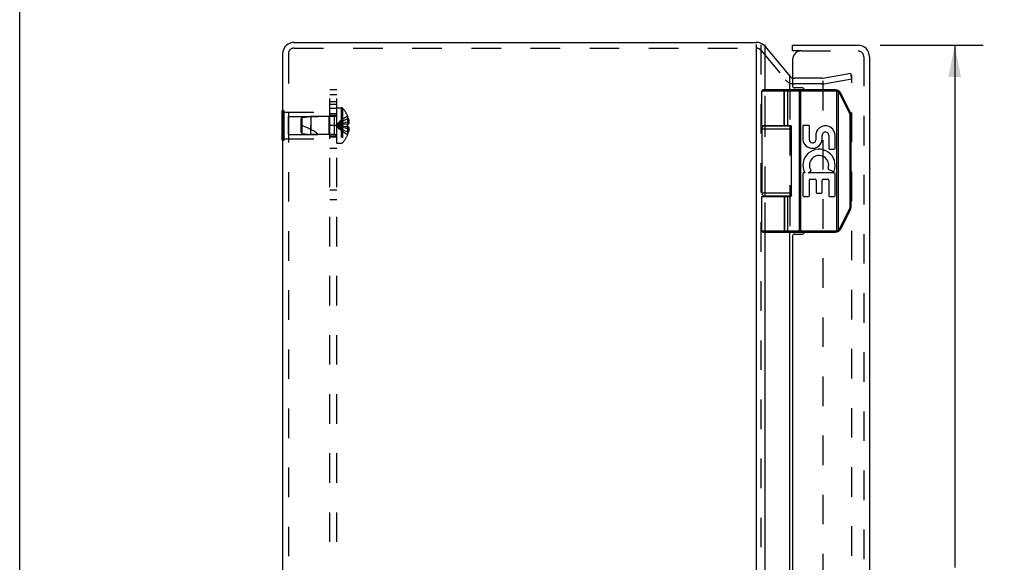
# Model space of a CAD drawing. Header units: inches. Extents: x 0 to 56.7, y 0 to 36.7.
# Tile 3 of 8: x 0 to 10.4, y 19.3 to 25. Entities that reach past the tile are written whole.
import ezdxf

# ---------------------------------------------------------------- set-up
doc = ezdxf.new("R2010")
doc.units = ezdxf.units.IN
doc.header["$LTSCALE"] = 3.116667
doc.header["$MEASUREMENT"] = 0
doc.linetypes.add('HIDDEN', pattern=[0.2, 0.1, -0.1])
doc.layers.get('0').update_dxf_attribs({"linetype": 'CONTINUOUS'})
for name, color, linetype in [('DEFAULT_2', 8, 'HIDDEN'), ('DIMENSIONS', 7, 'CONTINUOUS'), ('DOOR_ASSEMBLY', 7, 'CONTINUOUS'), ('SUBPANEL', 7, 'CONTINUOUS')]:
    doc.layers.add(name, color=color, linetype=linetype)
doc.styles.get("Standard").update_dxf_attribs({"font": 'arial.ttf'})
doc.dimstyles.new('DIMSTYLE_1', dxfattribs={"dimtxt": 0.25, "dimasz": 0.333333, "dimexe": 0.09, "dimexo": 0.07, "dimgap": 0.0375, "dimtad": 0, "dimtih": 1, "dimtoh": 1, "dimzin": 4, "dimdsep": 46, "dimtxsty": 'Standard', "dimblk": '_FILLED', "dimblk1": '_FILLED', "dimblk2": '_FILLED', "dimcen": 0.09, "dimadec": 3, "dimazin": 1, "dimtfac": 1, "dimtdec": 3, "dimtofl": 0, "dimtmove": 0, "dimatfit": 3, "dimldrblk": '_FILLED', "dimfxl": 0, "dimtolj": 1, "dimtzin": 4, "dimarcsym": 0})

# ---------------------------------------------------------------- blocks, each defined once
blk = doc.blocks.new('_FILLED')
at = {"color": 0, "linetype": 'ByBlock'}
blk.add_solid([(0, 0), (-1, 0.2), (-1, -0.2)], dxfattribs=at)
blk = doc.blocks.new('*D13')
at = {"layer": 'DIMENSIONS', "color": 2, "linetype": 'Continuous'}
for p, q in [((9.07, 24.766), (10.156, 24.766)), ((9.856, 24.766), (9.856, 19.261)), ((9.856, 12.826), (9.856, 18.386)), ((9.07, 12.826), (10.156, 12.826))]:
    blk.add_line(p, q, dxfattribs=at)
at = {"layer": 'DIMENSIONS', "color": 2, "linetype": 'Continuous', "xscale": 0.3333333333, "yscale": 0.3333333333, "zscale": 0.3333333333}
for p, rotation in [((9.856, 24.766), 90), ((9.856, 12.826), 270)]:
    blk.add_blockref('_FILLED', p, dxfattribs=dict(at, rotation=rotation))
at = {"layer": 'DIMENSIONS', "color": 2, "linetype": 'Continuous', "insert": (9.856, 19.136), "char_height": 0.25, "width": 1.04647, "attachment_point": 2, "line_spacing_factor": 0.9}
blk.add_mtext('11.94\\PDOOR', dxfattribs=at)

msp = doc.modelspace()

# ---------------------------------------------------------------- linework, layer by layer
at = {"color": 7, "linetype": 'Continuous'}
for p, q in [((0, 0), (0, 36.667)), ((7.857, 24.753), (8.119, 24.44)), ((2.768, 23.765), (2.768, 24.077)), ((2.768, 24.077), (2.772, 24.077)), ((2.768, 23.921), (2.772, 23.921)), ((2.768, 23.765), (2.772, 23.765))]:
    msp.add_line(p, q, dxfattribs=at)
at = {"color": 3, "linetype": 'Continuous'}
for p, q in [((2.892, 24.796), (7.765, 24.796)), ((7.765, 24.775), (7.765, 12.858)), ((7.857, 24.296), (7.857, 24.771)), ((2.772, 24.676), (2.772, 12.916)), ((8.12, 24.296), (8.12, 24.455)), ((7.857, 23.916), (7.857, 23.921)), ((8.12, 23.916), (8.12, 23.92)), ((7.857, 23.171), (7.857, 23.176)), ((8.12, 23.171), (8.12, 23.176)), ((7.857, 14.796), (7.857, 22.796)), ((8.12, 14.796), (8.12, 22.796))]:
    msp.add_line(p, q, dxfattribs=at)
at = {"color": 7, "linetype": 'Continuous'}
for centre, radius, start, end in [((2.892, 24.676), 0.12, 130.4027, 180), ((7.765, 24.676), 0.12, 40, 68.6316), ((8.166, 24.478), 0.06, 220, 242.7669)]:
    msp.add_arc(centre, radius, start, end, dxfattribs=at)
at = {"color": 3, "linetype": 'Continuous'}
for centre, start, end in [((2.892, 24.676), 90, 130.4027), ((7.765, 24.676), 68.6316, 90)]:
    msp.add_arc(centre, 0.12, start, end, dxfattribs=at)
at = {"layer": 'DEFAULT_2', "color": 8, "linetype": 'HIDDEN'}
for p, q in [((2.892, 24.736), (7.765, 24.736)), ((7.811, 24.771), (7.811, 12.921)), ((7.811, 24.714), (8.073, 24.402)), ((2.832, 24.676), (2.832, 12.916)), ((8.455, 24.418), (8.166, 24.418)), ((8.465, 24.419), (8.762, 24.471)), ((8.476, 24.36), (8.772, 24.412)), ((8.772, 24.412), (8.762, 24.471)), ((8.772, 13.149), (8.772, 24.442)), ((7.857, 23.921), (7.857, 24.296)), ((8.12, 24.296), (8.12, 23.92)), ((8.455, 24.358), (8.166, 24.358)), ((8.465, 24.39), (8.465, 13.245)), ((3.343, 23.734), (3.343, 24.107)), ((3.343, 24.107), (3.39, 24.107)), ((3.39, 24.107), (3.39, 23.734)), ((3.404, 24.101), (3.404, 23.74)), ((2.772, 24.077), (2.789, 24.077)), ((2.789, 23.765), (2.789, 24.077)), ((2.789, 24.061), (3.268, 24.061)), ((2.831, 24.016), (2.831, 23.826)), ((2.831, 24.016), (3.258, 24.016)), ((2.968, 23.995), (2.978, 24.006)), ((2.968, 23.847), (2.968, 23.995)), ((2.978, 24.006), (3.068, 24.015)), ((2.978, 23.836), (2.978, 24.006)), ((3.068, 24.015), (3.068, 23.921)), ((3.315, 24.015), (3.068, 24.015)), ((3.258, 24.016), (3.268, 24.026)), ((3.258, 24.016), (3.258, 23.826)), ((3.268, 23.781), (3.268, 24.061)), ((3.315, 24.015), (3.315, 23.827)), ((3.456, 24.02), (3.456, 24.02)), ((3.456, 24.02), (3.456, 24.019)), ((3.456, 24.019), (3.456, 23.936)), ((3.456, 23.989), (3.466, 23.989)), ((2.772, 23.921), (2.789, 23.921)), ((3.068, 23.827), (3.068, 23.921)), ((3.068, 23.921), (3.068, 23.879)), ((3.392, 23.929), (3.371, 23.927)), ((3.413, 23.932), (3.392, 23.929)), ((3.434, 23.934), (3.412, 23.932)), ((3.456, 23.936), (3.434, 23.934)), ((3.456, 23.905), (3.434, 23.907)), ((3.456, 23.956), (3.471, 23.956)), ((3.456, 23.936), (3.456, 23.934)), ((3.456, 23.936), (3.456, 23.936)), ((3.456, 23.936), (3.466, 23.936)), ((3.456, 23.923), (3.456, 23.921)), ((3.456, 23.908), (3.456, 23.905)), ((3.456, 23.905), (3.456, 23.822)), ((3.456, 23.905), (3.456, 23.905)), ((3.466, 23.905), (3.456, 23.905)), ((3.456, 23.886), (3.471, 23.886)), ((7.857, 23.176), (7.857, 23.916)), ((8.12, 23.916), (8.12, 23.176)), ((2.789, 23.781), (3.268, 23.781)), ((2.831, 23.826), (3.258, 23.826)), ((2.968, 23.847), (2.978, 23.836)), ((2.978, 23.836), (3.068, 23.827)), ((3.315, 23.827), (3.068, 23.827)), ((3.258, 23.826), (3.268, 23.816)), ((3.456, 23.852), (3.466, 23.852)), ((3.456, 23.822), (3.456, 23.821)), ((3.456, 23.821), (3.456, 23.821)), ((2.772, 23.765), (2.789, 23.765)), ((3.343, 23.734), (3.39, 23.734)), ((7.857, 22.796), (7.857, 23.171)), ((8.12, 23.171), (8.12, 22.796))]:
    msp.add_line(p, q, dxfattribs=at)
for points in [[(8.765, 24.45), (8.764, 24.45), (8.764, 24.45), (8.763, 24.45)], [(8.766, 24.45), (8.766, 24.45), (8.765, 24.45), (8.765, 24.45)], [(8.772, 24.442), (8.772, 24.442), (8.772, 24.443), (8.772, 24.444), (8.772, 24.444), (8.772, 24.445), (8.772, 24.445), (8.771, 24.446), (8.771, 24.447), (8.77, 24.447), (8.77, 24.447), (8.77, 24.448), (8.769, 24.448), (8.769, 24.449), (8.768, 24.449), (8.767, 24.449), (8.767, 24.449), (8.766, 24.45)], [(3.456, 24.02), (3.434, 24.006), (3.412, 23.991), (3.392, 23.975), (3.371, 23.958), (3.352, 23.94), (3.332, 23.921)], [(3.456, 23.989), (3.434, 23.98), (3.413, 23.969), (3.392, 23.958), (3.371, 23.947), (3.352, 23.934), (3.332, 23.921)], [(3.466, 23.989), (3.467, 23.985), (3.468, 23.981), (3.469, 23.977), (3.47, 23.972), (3.47, 23.968), (3.471, 23.964), (3.471, 23.96), (3.471, 23.956)], [(3.456, 23.956), (3.434, 23.951), (3.413, 23.946), (3.392, 23.94), (3.371, 23.934), (3.352, 23.927), (3.332, 23.921)], [(3.371, 23.927), (3.352, 23.924), (3.332, 23.921)], [(3.371, 23.927), (3.352, 23.924), (3.332, 23.921)], [(3.456, 23.821), (3.434, 23.835), (3.412, 23.85), (3.392, 23.866), (3.371, 23.883), (3.352, 23.901), (3.332, 23.921)], [(3.456, 23.852), (3.434, 23.862), (3.413, 23.872), (3.392, 23.883), (3.371, 23.895), (3.352, 23.907), (3.332, 23.921)], [(3.456, 23.886), (3.434, 23.891), (3.413, 23.896), (3.392, 23.901), (3.371, 23.907), (3.352, 23.914), (3.332, 23.921)], [(3.434, 23.907), (3.412, 23.91), (3.392, 23.912), (3.371, 23.915), (3.352, 23.918), (3.332, 23.921)], [(3.413, 23.91), (3.392, 23.912), (3.371, 23.915), (3.352, 23.918), (3.332, 23.921)], [(3.456, 23.921), (3.456, 23.923), (3.456, 23.926), (3.456, 23.928), (3.456, 23.931), (3.456, 23.934), (3.456, 23.936)], [(3.456, 23.931), (3.456, 23.928), (3.456, 23.926)], [(3.456, 23.905), (3.456, 23.908), (3.456, 23.91), (3.456, 23.913), (3.456, 23.915), (3.456, 23.918), (3.456, 23.921)], [(3.456, 23.915), (3.456, 23.913), (3.456, 23.91)], [(3.471, 23.956), (3.471, 23.953), (3.471, 23.951), (3.47, 23.949), (3.47, 23.946), (3.469, 23.944), (3.468, 23.941), (3.467, 23.939), (3.466, 23.936)], [(3.466, 23.905), (3.467, 23.903), (3.468, 23.9), (3.469, 23.898), (3.47, 23.895), (3.47, 23.893), (3.471, 23.89), (3.471, 23.888), (3.471, 23.886)], [(3.471, 23.886), (3.471, 23.882), (3.471, 23.877), (3.47, 23.873), (3.47, 23.869), (3.469, 23.865), (3.468, 23.861), (3.467, 23.856), (3.466, 23.852)]]:
    msp.add_lwpolyline(points, dxfattribs=at)
for centre, radius, start, end in [((2.892, 24.676), 0.06, 90, 180), ((7.765, 24.676), 0.06, 40, 90), ((8.166, 24.478), 0.12, 220, 270), ((8.166, 24.478), 0.06, 242.7669, 270), ((8.455, 24.478), 0.06, 270, 280), ((8.455, 24.478), 0.12, 270, 280), ((3.39, 24.087), 0.02, 43.5138, 90), ((3.214, 23.921), 0.262, 22.3613, 43.5138), ((3.315, 24.043), 0.0282, 270, 360), ((3.214, 23.921), 0.261, 15.1941, 22.0894), ((2.798, 23.375), 0.571, 52.1862, 72.6646), ((3.315, 23.798), 0.0282, 0, 90), ((3.214, 23.921), 0.262, 316.4862, 337.6387), ((3.214, 23.921), 0.261, 337.9106, 344.8059), ((3.39, 23.754), 0.02, 270, 316.4862)]:
    msp.add_arc(centre, radius, start, end, dxfattribs=at)
at = {"layer": 'DOOR_ASSEMBLY', "color": 7, "linetype": 'Continuous'}
for p, q in [((8.147, 24.706), (8.147, 24.766)), ((8.237, 24.706), (8.147, 24.706)), ((8.601, 24.296), (7.837, 24.296)), ((8.054, 24.296), (8.054, 24.296)), ((8.054, 24.296), (8.054, 24.296)), ((8.054, 24.296), (8.054, 24.296)), ((8.054, 24.296), (8.054, 24.296)), ((8.217, 24.291), (8.217, 24.291)), ((8.217, 24.291), (8.217, 24.291)), ((8.217, 24.29), (8.217, 24.291)), ((8.217, 24.29), (8.217, 24.29)), ((8.217, 24.289), (8.217, 24.29)), ((8.217, 24.289), (8.217, 24.289)), ((8.217, 24.288), (8.217, 24.289)), ((8.217, 24.289), (8.217, 24.289)), ((8.217, 24.288), (8.217, 24.288)), ((8.217, 24.288), (8.217, 24.288)), ((8.217, 24.287), (8.217, 24.288)), ((8.236, 22.796), (8.236, 24.296)), ((8.601, 24.283), (8.601, 24.296)), ((8.613, 24.281), (8.616, 24.294)), ((7.824, 23.921), (7.824, 24.283)), ((8.601, 24.283), (7.824, 24.283)), ((8.06, 23.921), (8.06, 24.283)), ((8.061, 23.921), (8.061, 24.283)), ((8.096, 23.921), (8.096, 24.283)), ((8.217, 24.287), (8.217, 24.287)), ((8.217, 24.286), (8.217, 24.287)), ((8.217, 24.286), (8.217, 24.286)), ((8.217, 24.285), (8.217, 24.286)), ((8.217, 24.285), (8.217, 24.285)), ((8.217, 24.285), (8.217, 24.285)), ((8.217, 24.284), (8.217, 24.285)), ((8.217, 24.284), (8.217, 24.284)), ((8.217, 24.283), (8.217, 24.284)), ((8.217, 24.283), (8.217, 22.808)), ((8.217, 24.283), (8.217, 24.283)), ((8.613, 22.81), (8.613, 24.281)), ((8.63, 24.274), (8.631, 24.275)), ((8.63, 22.817), (8.63, 24.274)), ((8.631, 24.276), (8.632, 24.276)), ((8.631, 24.275), (8.631, 24.276)), ((8.631, 24.275), (8.631, 24.275)), ((8.632, 24.278), (8.633, 24.278)), ((8.632, 24.278), (8.632, 24.278)), ((8.632, 24.277), (8.632, 24.278)), ((8.632, 24.276), (8.632, 24.277)), ((8.633, 24.28), (8.634, 24.28)), ((8.633, 24.279), (8.633, 24.28)), ((8.633, 24.279), (8.633, 24.279)), ((8.633, 24.278), (8.633, 24.279)), ((8.634, 24.281), (8.635, 24.282)), ((8.634, 24.281), (8.634, 24.281)), ((8.634, 24.281), (8.634, 24.281)), ((8.634, 24.281), (8.634, 24.281)), ((8.634, 24.28), (8.634, 24.281)), ((8.634, 24.28), (8.634, 24.28)), ((8.635, 24.282), (8.635, 24.282)), ((8.647, 24.255), (8.648, 24.256)), ((8.748, 24.053), (8.647, 24.255)), ((8.648, 24.256), (8.649, 24.256)), ((8.649, 24.256), (8.65, 24.257)), ((8.65, 24.257), (8.651, 24.257)), ((8.651, 24.257), (8.652, 24.258)), ((8.652, 24.258), (8.653, 24.258)), ((8.652, 24.258), (8.652, 24.258)), ((8.653, 24.259), (8.654, 24.259)), ((8.653, 24.258), (8.653, 24.259)), ((8.654, 24.259), (8.655, 24.259)), ((8.654, 24.259), (8.654, 24.259)), ((8.654, 24.259), (8.654, 24.259)), ((8.654, 24.259), (8.654, 24.259)), ((8.655, 24.26), (8.656, 24.26)), ((8.655, 24.26), (8.655, 24.26)), ((8.655, 24.26), (8.655, 24.26)), ((8.655, 24.259), (8.655, 24.26)), ((8.758, 24.059), (8.657, 24.261)), ((8.749, 24.054), (8.75, 24.054)), ((8.75, 24.054), (8.751, 24.054)), ((8.751, 24.054), (8.752, 24.055)), ((8.752, 24.055), (8.753, 24.056)), ((8.752, 24.055), (8.752, 24.055)), ((8.753, 24.056), (8.754, 24.056)), ((8.753, 24.056), (8.753, 24.056)), ((8.753, 23.06), (8.753, 24.031)), ((8.753, 24.031), (8.765, 24.031)), ((8.754, 24.056), (8.755, 24.057)), ((8.754, 24.056), (8.754, 24.056)), ((8.755, 24.057), (8.755, 24.057)), ((8.755, 24.057), (8.756, 24.057)), ((8.756, 24.058), (8.757, 24.058)), ((8.756, 24.057), (8.756, 24.058)), ((8.756, 24.057), (8.756, 24.057)), ((8.756, 24.057), (8.756, 24.057)), ((8.757, 24.058), (8.757, 24.058)), ((8.765, 23.06), (8.765, 24.031)), ((7.824, 23.886), (7.824, 23.206)), ((7.824, 23.886), (8.135, 23.886)), ((7.854, 23.916), (8.132, 23.916)), ((7.903, 23.921), (7.903, 23.916)), ((8.059, 23.921), (8.059, 23.916)), ((8.135, 23.181), (8.135, 23.911)), ((8.255, 23.913), (8.255, 23.772)), ((8.316, 23.922), (8.264, 23.922)), ((8.324, 23.772), (8.324, 23.913)), ((8.394, 23.84), (8.394, 23.765)), ((8.459, 23.773), (8.46, 23.816)), ((8.528, 23.818), (8.528, 23.679)), ((8.596, 23.679), (8.596, 23.818)), ((8.537, 23.67), (8.587, 23.67)), ((8.255, 23.412), (8.255, 23.181)), ((8.276, 23.421), (8.264, 23.421)), ((8.313, 23.421), (8.338, 23.439)), ((8.587, 23.421), (8.313, 23.421)), ((8.332, 23.353), (8.387, 23.353)), ((8.468, 23.353), (8.52, 23.353)), ((8.529, 23.455), (8.575, 23.436)), ((8.596, 23.181), (8.596, 23.412)), ((8.324, 23.181), (8.324, 23.345)), ((8.396, 23.345), (8.396, 23.215)), ((8.459, 23.215), (8.459, 23.345)), ((8.528, 23.345), (8.528, 23.181)), ((8.135, 23.206), (7.824, 23.206)), ((7.824, 22.809), (7.824, 23.171)), ((7.824, 23.171), (8.115, 23.171)), ((8.132, 23.176), (7.854, 23.176)), ((7.903, 23.176), (7.903, 23.171)), ((8.059, 23.176), (8.059, 23.171)), ((8.096, 22.809), (8.096, 23.171)), ((8.264, 23.172), (8.316, 23.172)), ((8.404, 23.207), (8.451, 23.207)), ((8.537, 23.172), (8.587, 23.172)), ((8.753, 23.06), (8.765, 23.06)), ((8.647, 22.836), (8.748, 23.038)), ((8.657, 22.83), (8.758, 23.032)), ((8.748, 23.038), (8.749, 23.038)), ((8.749, 23.038), (8.75, 23.037)), ((8.75, 23.037), (8.751, 23.037)), ((8.751, 23.037), (8.751, 23.037)), ((8.751, 23.037), (8.752, 23.036)), ((8.752, 23.036), (8.753, 23.036)), ((8.753, 23.036), (8.753, 23.036)), ((8.753, 23.036), (8.754, 23.035)), ((8.754, 23.035), (8.754, 23.035)), ((8.754, 23.035), (8.755, 23.035)), ((8.755, 23.035), (8.755, 23.035)), ((8.755, 23.035), (8.755, 23.034)), ((8.755, 23.034), (8.755, 23.034)), ((8.755, 23.034), (8.756, 23.034)), ((8.756, 23.034), (8.756, 23.034)), ((8.756, 23.034), (8.756, 23.034)), ((8.756, 23.034), (8.756, 23.034)), ((8.756, 23.034), (8.757, 23.034)), ((8.647, 22.836), (8.648, 22.836)), ((8.648, 22.836), (8.649, 22.835)), ((8.649, 22.835), (8.65, 22.835)), ((8.65, 22.835), (8.65, 22.834)), ((8.65, 22.834), (8.651, 22.834)), ((7.824, 22.809), (8.601, 22.809)), ((7.837, 22.796), (8.601, 22.796)), ((8.055, 22.796), (8.054, 22.796)), ((8.054, 22.796), (8.054, 22.796)), ((8.054, 22.796), (8.054, 22.796)), ((8.054, 22.796), (8.054, 22.796)), ((8.054, 22.796), (8.054, 22.796)), ((8.217, 22.808), (8.217, 22.808)), ((8.217, 22.808), (8.217, 22.808)), ((8.217, 22.808), (8.217, 22.807)), ((8.217, 22.807), (8.217, 22.807)), ((8.217, 22.807), (8.217, 22.806)), ((8.217, 22.806), (8.217, 22.806)), ((8.217, 22.806), (8.217, 22.805)), ((8.217, 22.805), (8.217, 22.805)), ((8.217, 22.805), (8.217, 22.805)), ((8.217, 22.805), (8.217, 22.804)), ((8.217, 22.804), (8.217, 22.804)), ((8.217, 22.804), (8.217, 22.803)), ((8.217, 22.803), (8.217, 22.803)), ((8.217, 22.803), (8.217, 22.803)), ((8.217, 22.803), (8.217, 22.802)), ((8.217, 22.802), (8.217, 22.802)), ((8.217, 22.801), (8.217, 22.801)), ((8.217, 22.801), (8.217, 22.801)), ((8.601, 22.809), (8.601, 22.796)), ((8.613, 22.81), (8.616, 22.797)), ((8.63, 22.817), (8.631, 22.816)), ((8.631, 22.816), (8.631, 22.816)), ((8.631, 22.816), (8.631, 22.815)), ((8.631, 22.815), (8.632, 22.815)), ((8.632, 22.815), (8.632, 22.814)), ((8.632, 22.814), (8.632, 22.814)), ((8.632, 22.814), (8.632, 22.813)), ((8.632, 22.813), (8.633, 22.813)), ((8.633, 22.813), (8.633, 22.813)), ((8.633, 22.813), (8.633, 22.812)), ((8.633, 22.812), (8.633, 22.812)), ((8.633, 22.812), (8.633, 22.812)), ((8.633, 22.812), (8.634, 22.811)), ((8.634, 22.811), (8.634, 22.811)), ((8.634, 22.811), (8.634, 22.811)), ((8.634, 22.811), (8.634, 22.811)), ((8.634, 22.811), (8.634, 22.81)), ((8.634, 22.81), (8.634, 22.81)), ((8.634, 22.81), (8.634, 22.81)), ((8.651, 22.834), (8.652, 22.834)), ((8.652, 22.834), (8.652, 22.833)), ((8.652, 22.833), (8.653, 22.833)), ((8.653, 22.833), (8.653, 22.833)), ((8.653, 22.833), (8.653, 22.833)), ((8.653, 22.833), (8.654, 22.832)), ((8.654, 22.832), (8.654, 22.832)), ((8.654, 22.832), (8.654, 22.832)), ((8.654, 22.832), (8.655, 22.832)), ((8.655, 22.832), (8.655, 22.832)), ((8.655, 22.832), (8.655, 22.832)), ((8.655, 22.832), (8.655, 22.832)), ((8.655, 22.832), (8.655, 22.831))]:
    msp.add_line(p, q, dxfattribs=at)
at = {"layer": 'DOOR_ASSEMBLY', "color": 3, "linetype": 'Continuous'}
for p, q in [((8.147, 24.766), (8.837, 24.766)), ((8.147, 24.616), (8.147, 24.336)), ((8.957, 24.646), (8.957, 12.946)), ((8.252, 24.316), (8.167, 24.316)), ((8.147, 22.756), (8.147, 14.836)), ((8.167, 22.776), (8.252, 22.776))]:
    msp.add_line(p, q, dxfattribs=at)
at = {"layer": 'DOOR_ASSEMBLY', "color": 8, "linetype": 'HIDDEN'}
for p, q in [((8.237, 24.706), (8.837, 24.706)), ((8.897, 24.646), (8.897, 12.946))]:
    msp.add_line(p, q, dxfattribs=at)
at = {"layer": 'DOOR_ASSEMBLY', "color": 7, "linetype": 'Continuous'}
for points in [[(8.06, 24.283), (8.06, 24.283), (8.06, 24.283), (8.06, 24.284), (8.06, 24.284), (8.06, 24.284), (8.06, 24.284), (8.06, 24.284), (8.06, 24.285), (8.06, 24.285), (8.06, 24.285), (8.06, 24.285), (8.06, 24.285), (8.06, 24.286), (8.06, 24.286), (8.06, 24.286), (8.06, 24.286), (8.06, 24.286), (8.06, 24.287), (8.06, 24.287), (8.06, 24.287), (8.06, 24.287), (8.06, 24.288), (8.06, 24.288), (8.06, 24.288), (8.06, 24.288), (8.06, 24.288), (8.06, 24.289), (8.06, 24.289), (8.06, 24.289), (8.06, 24.289), (8.06, 24.289), (8.06, 24.289), (8.059, 24.29), (8.059, 24.29), (8.059, 24.29), (8.059, 24.29), (8.059, 24.29), (8.059, 24.291), (8.059, 24.291), (8.059, 24.291), (8.059, 24.291), (8.059, 24.291), (8.059, 24.291), (8.059, 24.292), (8.059, 24.292), (8.059, 24.292), (8.058, 24.292), (8.058, 24.292), (8.058, 24.292), (8.058, 24.292), (8.058, 24.293), (8.058, 24.293), (8.058, 24.293), (8.058, 24.293), (8.058, 24.293), (8.058, 24.293), (8.058, 24.293), (8.058, 24.293), (8.057, 24.294), (8.057, 24.294), (8.057, 24.294), (8.057, 24.294), (8.057, 24.294), (8.057, 24.294), (8.057, 24.294), (8.057, 24.294), (8.057, 24.294), (8.057, 24.295), (8.056, 24.295), (8.056, 24.295), (8.056, 24.295), (8.056, 24.295), (8.056, 24.295), (8.056, 24.295), (8.056, 24.295), (8.056, 24.295), (8.056, 24.295), (8.056, 24.295), (8.055, 24.295), (8.055, 24.295), (8.055, 24.295), (8.055, 24.295), (8.055, 24.295), (8.055, 24.295), (8.055, 24.296), (8.055, 24.296), (8.055, 24.296), (8.054, 24.296)], [(8.061, 24.283), (8.061, 24.283), (8.061, 24.283), (8.061, 24.284), (8.061, 24.284), (8.06, 24.284), (8.06, 24.284), (8.06, 24.284), (8.06, 24.285), (8.06, 24.285), (8.06, 24.285), (8.06, 24.285), (8.06, 24.285), (8.06, 24.286), (8.06, 24.286), (8.06, 24.286), (8.06, 24.286), (8.06, 24.286), (8.06, 24.287), (8.06, 24.287), (8.06, 24.287), (8.06, 24.287), (8.06, 24.288), (8.06, 24.288), (8.06, 24.288), (8.06, 24.288), (8.06, 24.288), (8.06, 24.289), (8.06, 24.289), (8.06, 24.289), (8.06, 24.289), (8.06, 24.289), (8.06, 24.289), (8.059, 24.29), (8.059, 24.29), (8.059, 24.29), (8.059, 24.29), (8.059, 24.29), (8.059, 24.291), (8.059, 24.291), (8.059, 24.291), (8.059, 24.291), (8.059, 24.291), (8.059, 24.291), (8.059, 24.292), (8.059, 24.292), (8.059, 24.292), (8.059, 24.292), (8.058, 24.292), (8.058, 24.292), (8.058, 24.292), (8.058, 24.293), (8.058, 24.293), (8.058, 24.293), (8.058, 24.293), (8.058, 24.293), (8.058, 24.293), (8.058, 24.293), (8.058, 24.293), (8.057, 24.294), (8.057, 24.294), (8.057, 24.294), (8.057, 24.294), (8.057, 24.294), (8.057, 24.294), (8.057, 24.294), (8.057, 24.294), (8.057, 24.294), (8.057, 24.295), (8.057, 24.295), (8.056, 24.295), (8.056, 24.295), (8.056, 24.295), (8.056, 24.295), (8.056, 24.295), (8.056, 24.295), (8.056, 24.295), (8.056, 24.295), (8.056, 24.295), (8.055, 24.295), (8.055, 24.295), (8.055, 24.295), (8.055, 24.295), (8.055, 24.295), (8.055, 24.295), (8.055, 24.296), (8.055, 24.296), (8.055, 24.296), (8.055, 24.296), (8.054, 24.296)], [(8.096, 24.283), (8.096, 24.283), (8.096, 24.283), (8.096, 24.283), (8.096, 24.284), (8.096, 24.284), (8.096, 24.284), (8.096, 24.284), (8.096, 24.284), (8.096, 24.285), (8.096, 24.285), (8.096, 24.285), (8.096, 24.285), (8.096, 24.285), (8.096, 24.286), (8.096, 24.286), (8.096, 24.286), (8.096, 24.286), (8.096, 24.286), (8.096, 24.287), (8.096, 24.287), (8.096, 24.287), (8.096, 24.287), (8.096, 24.288), (8.096, 24.288), (8.096, 24.288), (8.096, 24.288), (8.096, 24.288), (8.095, 24.289), (8.095, 24.289), (8.095, 24.289), (8.095, 24.289), (8.095, 24.289), (8.095, 24.289), (8.095, 24.29), (8.095, 24.29), (8.095, 24.29), (8.095, 24.29), (8.095, 24.29), (8.094, 24.291), (8.094, 24.291), (8.094, 24.291), (8.094, 24.291), (8.094, 24.291), (8.094, 24.291), (8.094, 24.292), (8.094, 24.292), (8.094, 24.292), (8.093, 24.292), (8.093, 24.292), (8.093, 24.292), (8.093, 24.292), (8.093, 24.293), (8.093, 24.293), (8.093, 24.293), (8.093, 24.293), (8.092, 24.293), (8.092, 24.293), (8.092, 24.293), (8.092, 24.293), (8.092, 24.294), (8.092, 24.294), (8.092, 24.294), (8.092, 24.294), (8.091, 24.294), (8.091, 24.294), (8.091, 24.294), (8.091, 24.294), (8.091, 24.294), (8.091, 24.295), (8.09, 24.295), (8.09, 24.295), (8.09, 24.295), (8.09, 24.295), (8.09, 24.295), (8.09, 24.295), (8.09, 24.295), (8.089, 24.295), (8.089, 24.295), (8.089, 24.295), (8.089, 24.295), (8.089, 24.295), (8.089, 24.295), (8.088, 24.295), (8.088, 24.295), (8.088, 24.295), (8.088, 24.296), (8.088, 24.296), (8.088, 24.296), (8.087, 24.296), (8.087, 24.296), (8.087, 24.296), (8.087, 24.296), (8.087, 24.296), (8.087, 24.296)], [(8.217, 24.291), (8.217, 24.291), (8.217, 24.292), (8.217, 24.292), (8.217, 24.292), (8.217, 24.292), (8.217, 24.292), (8.217, 24.292), (8.216, 24.292), (8.216, 24.293), (8.216, 24.293), (8.216, 24.293), (8.216, 24.293), (8.216, 24.293), (8.216, 24.293), (8.216, 24.293), (8.216, 24.293), (8.216, 24.294), (8.216, 24.294), (8.216, 24.294), (8.216, 24.294), (8.216, 24.294), (8.216, 24.294), (8.216, 24.294), (8.216, 24.294), (8.216, 24.294), (8.216, 24.295), (8.216, 24.295), (8.216, 24.295), (8.216, 24.295), (8.216, 24.295), (8.216, 24.295), (8.216, 24.295), (8.216, 24.295), (8.216, 24.295), (8.216, 24.295), (8.216, 24.295), (8.216, 24.295), (8.216, 24.295), (8.216, 24.295), (8.216, 24.295), (8.216, 24.295), (8.215, 24.295), (8.215, 24.296), (8.215, 24.296), (8.215, 24.296), (8.215, 24.296), (8.215, 24.296), (8.215, 24.296), (8.215, 24.296), (8.215, 24.296), (8.215, 24.296)], [(8.63, 24.274), (8.63, 24.275), (8.629, 24.275), (8.629, 24.275), (8.628, 24.275), (8.628, 24.276), (8.627, 24.276), (8.627, 24.276), (8.626, 24.277), (8.626, 24.277), (8.625, 24.277), (8.625, 24.277), (8.624, 24.278), (8.623, 24.278), (8.623, 24.278), (8.622, 24.278), (8.622, 24.278), (8.621, 24.279), (8.621, 24.279), (8.62, 24.279), (8.62, 24.279), (8.619, 24.279), (8.619, 24.28), (8.618, 24.28), (8.617, 24.28), (8.617, 24.28), (8.616, 24.28), (8.616, 24.28), (8.615, 24.281), (8.615, 24.281), (8.614, 24.281), (8.613, 24.281), (8.613, 24.281)], [(8.647, 24.255), (8.647, 24.256), (8.647, 24.256), (8.646, 24.257), (8.646, 24.257), (8.646, 24.258), (8.646, 24.258), (8.645, 24.259), (8.645, 24.259), (8.645, 24.259), (8.644, 24.26), (8.644, 24.26), (8.644, 24.261), (8.644, 24.261), (8.643, 24.262), (8.643, 24.262), (8.643, 24.263), (8.642, 24.263), (8.642, 24.263), (8.642, 24.264), (8.641, 24.264), (8.641, 24.265), (8.641, 24.265), (8.64, 24.265), (8.64, 24.266), (8.64, 24.266), (8.639, 24.267), (8.639, 24.267), (8.638, 24.267), (8.638, 24.268), (8.638, 24.268), (8.637, 24.269), (8.637, 24.269), (8.637, 24.269), (8.636, 24.27), (8.636, 24.27), (8.635, 24.27), (8.635, 24.271), (8.635, 24.271), (8.634, 24.271), (8.634, 24.272), (8.633, 24.272), (8.633, 24.272), (8.632, 24.273), (8.632, 24.273), (8.632, 24.273), (8.631, 24.274), (8.631, 24.274), (8.63, 24.274)], [(8.633, 24.279), (8.633, 24.279), (8.633, 24.279)], [(8.635, 24.282), (8.635, 24.282), (8.635, 24.282), (8.635, 24.282), (8.635, 24.282), (8.635, 24.283), (8.635, 24.283), (8.635, 24.283), (8.635, 24.283), (8.635, 24.283), (8.635, 24.283), (8.635, 24.283), (8.635, 24.283), (8.635, 24.283), (8.635, 24.284), (8.635, 24.284), (8.635, 24.284), (8.635, 24.284), (8.636, 24.284), (8.636, 24.284), (8.636, 24.284), (8.636, 24.284), (8.636, 24.284), (8.636, 24.284), (8.636, 24.284), (8.636, 24.284), (8.636, 24.284), (8.636, 24.285), (8.636, 24.285), (8.636, 24.285), (8.636, 24.285), (8.636, 24.285), (8.636, 24.285), (8.636, 24.285), (8.636, 24.285), (8.636, 24.285), (8.636, 24.285), (8.636, 24.285), (8.636, 24.285), (8.636, 24.285), (8.636, 24.285), (8.636, 24.285), (8.636, 24.285), (8.636, 24.285)], [(8.65, 24.257), (8.65, 24.257), (8.65, 24.257)], [(8.656, 24.26), (8.656, 24.26), (8.656, 24.26), (8.656, 24.26), (8.656, 24.26), (8.656, 24.26), (8.656, 24.26), (8.656, 24.26), (8.656, 24.26), (8.656, 24.26), (8.656, 24.26), (8.656, 24.261), (8.656, 24.261), (8.656, 24.261), (8.657, 24.261), (8.657, 24.261), (8.657, 24.261), (8.657, 24.261), (8.657, 24.261), (8.657, 24.261), (8.657, 24.261), (8.657, 24.261), (8.657, 24.261), (8.657, 24.261), (8.657, 24.261), (8.657, 24.261), (8.657, 24.261), (8.657, 24.261), (8.657, 24.261), (8.657, 24.261), (8.657, 24.261), (8.657, 24.261)], [(8.748, 24.053), (8.748, 24.053), (8.749, 24.054)], [(8.753, 24.031), (8.753, 24.031), (8.753, 24.032), (8.753, 24.033), (8.753, 24.033), (8.753, 24.034), (8.753, 24.034), (8.753, 24.035), (8.753, 24.035), (8.753, 24.036), (8.753, 24.036), (8.753, 24.037), (8.753, 24.037), (8.753, 24.038), (8.753, 24.039), (8.753, 24.039), (8.753, 24.04), (8.753, 24.04), (8.752, 24.041), (8.752, 24.041), (8.752, 24.042), (8.752, 24.042), (8.752, 24.043), (8.752, 24.043), (8.752, 24.044), (8.752, 24.044), (8.751, 24.045), (8.751, 24.045), (8.751, 24.046), (8.751, 24.046), (8.751, 24.047), (8.751, 24.047), (8.75, 24.048), (8.75, 24.049), (8.75, 24.049), (8.75, 24.05), (8.75, 24.05), (8.749, 24.051), (8.749, 24.051), (8.749, 24.052), (8.749, 24.052), (8.748, 24.053), (8.748, 24.053)], [(8.755, 24.057), (8.755, 24.057), (8.755, 24.057)], [(8.757, 24.058), (8.757, 24.058), (8.757, 24.058), (8.757, 24.058), (8.757, 24.058), (8.757, 24.058), (8.757, 24.058), (8.757, 24.058), (8.757, 24.058), (8.757, 24.058), (8.757, 24.058), (8.758, 24.058), (8.758, 24.058), (8.758, 24.058), (8.758, 24.058), (8.758, 24.058), (8.758, 24.059), (8.758, 24.059), (8.758, 24.059), (8.758, 24.059), (8.758, 24.059), (8.758, 24.059), (8.758, 24.059), (8.758, 24.059), (8.758, 24.059), (8.758, 24.059), (8.758, 24.059), (8.758, 24.059), (8.758, 24.059), (8.758, 24.059), (8.758, 24.059)], [(7.824, 23.921), (8.115, 23.921), (8.115, 23.921), (8.116, 23.921), (8.117, 23.921), (8.117, 23.921), (8.118, 23.921), (8.119, 23.92), (8.119, 23.92), (8.12, 23.92), (8.12, 23.92), (8.121, 23.92), (8.121, 23.92), (8.122, 23.92), (8.122, 23.92), (8.123, 23.92), (8.123, 23.92), (8.124, 23.92), (8.124, 23.92), (8.124, 23.92), (8.125, 23.92), (8.125, 23.919), (8.126, 23.919), (8.126, 23.919), (8.126, 23.919), (8.127, 23.919), (8.127, 23.919), (8.127, 23.919), (8.127, 23.919), (8.128, 23.919), (8.128, 23.918), (8.128, 23.918), (8.129, 23.918), (8.129, 23.918), (8.129, 23.918), (8.129, 23.918), (8.129, 23.918), (8.13, 23.918), (8.13, 23.918), (8.13, 23.917), (8.13, 23.917), (8.13, 23.917), (8.131, 23.917), (8.131, 23.917), (8.131, 23.917), (8.131, 23.917), (8.131, 23.917), (8.131, 23.916), (8.132, 23.916), (8.132, 23.916), (8.132, 23.916), (8.132, 23.916), (8.132, 23.916), (8.132, 23.916), (8.132, 23.916), (8.133, 23.915), (8.133, 23.915), (8.133, 23.915), (8.133, 23.915), (8.133, 23.915), (8.133, 23.915), (8.133, 23.915), (8.133, 23.915), (8.133, 23.915), (8.133, 23.914), (8.133, 23.914), (8.134, 23.914), (8.134, 23.914), (8.134, 23.914), (8.134, 23.914), (8.134, 23.914), (8.134, 23.914), (8.134, 23.913), (8.134, 23.913), (8.134, 23.913), (8.134, 23.913), (8.134, 23.913), (8.134, 23.913), (8.134, 23.913), (8.134, 23.913), (8.134, 23.913), (8.134, 23.912), (8.134, 23.912), (8.134, 23.912), (8.134, 23.912), (8.134, 23.912), (8.134, 23.912), (8.134, 23.912), (8.134, 23.912), (8.134, 23.912), (8.134, 23.911), (8.135, 23.911), (8.135, 23.911), (8.135, 23.911), (8.135, 23.911), (8.135, 23.911), (8.135, 23.911), (8.135, 23.911), (8.135, 23.911)], [(8.06, 23.171), (8.06, 22.808), (8.06, 22.808), (8.06, 22.808), (8.06, 22.808), (8.06, 22.808), (8.06, 22.807), (8.06, 22.807), (8.06, 22.807), (8.06, 22.807), (8.06, 22.806), (8.06, 22.806), (8.06, 22.806), (8.06, 22.806), (8.06, 22.806), (8.06, 22.805), (8.06, 22.805), (8.06, 22.805), (8.06, 22.805), (8.06, 22.805), (8.06, 22.804), (8.06, 22.804), (8.06, 22.804), (8.06, 22.804), (8.06, 22.804), (8.06, 22.803), (8.06, 22.803), (8.06, 22.803), (8.06, 22.803), (8.06, 22.803), (8.06, 22.802), (8.06, 22.802), (8.06, 22.802), (8.06, 22.802), (8.059, 22.802), (8.059, 22.801), (8.059, 22.801), (8.059, 22.801), (8.059, 22.801), (8.059, 22.801), (8.059, 22.801), (8.059, 22.8), (8.059, 22.8), (8.059, 22.8), (8.059, 22.8), (8.059, 22.8), (8.059, 22.8), (8.059, 22.799), (8.058, 22.799), (8.058, 22.799), (8.058, 22.799), (8.058, 22.799), (8.058, 22.799), (8.058, 22.799), (8.058, 22.798), (8.058, 22.798), (8.058, 22.798), (8.058, 22.798), (8.058, 22.798), (8.058, 22.798), (8.057, 22.798), (8.057, 22.798), (8.057, 22.797), (8.057, 22.797), (8.057, 22.797), (8.057, 22.797), (8.057, 22.797), (8.057, 22.797), (8.057, 22.797), (8.057, 22.797), (8.056, 22.797), (8.056, 22.797), (8.056, 22.797), (8.056, 22.796), (8.056, 22.796), (8.056, 22.796), (8.056, 22.796), (8.056, 22.796), (8.056, 22.796), (8.056, 22.796), (8.055, 22.796), (8.055, 22.796), (8.055, 22.796), (8.055, 22.796), (8.055, 22.796), (8.055, 22.796), (8.055, 22.796), (8.055, 22.796), (8.055, 22.796), (8.054, 22.796)], [(8.061, 23.171), (8.061, 22.808), (8.061, 22.808), (8.061, 22.808), (8.061, 22.808), (8.061, 22.808), (8.06, 22.807), (8.06, 22.807), (8.06, 22.807), (8.06, 22.807), (8.06, 22.806), (8.06, 22.806), (8.06, 22.806), (8.06, 22.806), (8.06, 22.806), (8.06, 22.805), (8.06, 22.805), (8.06, 22.805), (8.06, 22.805), (8.06, 22.805), (8.06, 22.804), (8.06, 22.804), (8.06, 22.804), (8.06, 22.804), (8.06, 22.804), (8.06, 22.803), (8.06, 22.803), (8.06, 22.803), (8.06, 22.803), (8.06, 22.803), (8.06, 22.802), (8.06, 22.802), (8.06, 22.802), (8.06, 22.802), (8.059, 22.802), (8.059, 22.801), (8.059, 22.801), (8.059, 22.801), (8.059, 22.801), (8.059, 22.801), (8.059, 22.801), (8.059, 22.8), (8.059, 22.8), (8.059, 22.8), (8.059, 22.8), (8.059, 22.8), (8.059, 22.8), (8.059, 22.799), (8.059, 22.799), (8.058, 22.799), (8.058, 22.799), (8.058, 22.799), (8.058, 22.799), (8.058, 22.799), (8.058, 22.798), (8.058, 22.798), (8.058, 22.798), (8.058, 22.798), (8.058, 22.798), (8.058, 22.798), (8.057, 22.798), (8.057, 22.798), (8.057, 22.797), (8.057, 22.797), (8.057, 22.797), (8.057, 22.797), (8.057, 22.797), (8.057, 22.797), (8.057, 22.797), (8.057, 22.797), (8.057, 22.797), (8.056, 22.797), (8.056, 22.797), (8.056, 22.796), (8.056, 22.796), (8.056, 22.796), (8.056, 22.796), (8.056, 22.796), (8.056, 22.796), (8.056, 22.796), (8.055, 22.796), (8.055, 22.796), (8.055, 22.796), (8.055, 22.796), (8.055, 22.796), (8.055, 22.796), (8.055, 22.796), (8.055, 22.796), (8.055, 22.796), (8.055, 22.796)], [(8.135, 23.181), (8.135, 23.181), (8.135, 23.18), (8.135, 23.18), (8.135, 23.18), (8.135, 23.18), (8.135, 23.18), (8.135, 23.18), (8.134, 23.18), (8.134, 23.18), (8.134, 23.18), (8.134, 23.179), (8.134, 23.179), (8.134, 23.179), (8.134, 23.179), (8.134, 23.179), (8.134, 23.179), (8.134, 23.179), (8.134, 23.179), (8.134, 23.179), (8.134, 23.178), (8.134, 23.178), (8.134, 23.178), (8.134, 23.178), (8.134, 23.178), (8.134, 23.178), (8.134, 23.178), (8.134, 23.178), (8.134, 23.178), (8.134, 23.177), (8.134, 23.177), (8.134, 23.177), (8.134, 23.177), (8.133, 23.177), (8.133, 23.177), (8.133, 23.177), (8.133, 23.177), (8.133, 23.177), (8.133, 23.176), (8.133, 23.176), (8.133, 23.176), (8.133, 23.176), (8.133, 23.176), (8.133, 23.176), (8.132, 23.176), (8.132, 23.176), (8.132, 23.175), (8.132, 23.175), (8.132, 23.175), (8.132, 23.175), (8.132, 23.175), (8.131, 23.175), (8.131, 23.175), (8.131, 23.175), (8.131, 23.174), (8.131, 23.174), (8.131, 23.174), (8.13, 23.174), (8.13, 23.174), (8.13, 23.174), (8.13, 23.174), (8.13, 23.174), (8.129, 23.174), (8.129, 23.173), (8.129, 23.173), (8.129, 23.173), (8.129, 23.173), (8.128, 23.173), (8.128, 23.173), (8.128, 23.173), (8.127, 23.173), (8.127, 23.172), (8.127, 23.172), (8.127, 23.172), (8.126, 23.172), (8.126, 23.172), (8.126, 23.172), (8.125, 23.172), (8.125, 23.172), (8.124, 23.172), (8.124, 23.172), (8.124, 23.171), (8.123, 23.171), (8.123, 23.171), (8.122, 23.171), (8.122, 23.171), (8.121, 23.171), (8.121, 23.171), (8.12, 23.171), (8.12, 23.171), (8.119, 23.171), (8.119, 23.171), (8.118, 23.171), (8.117, 23.171), (8.117, 23.171), (8.116, 23.171), (8.115, 23.171), (8.115, 23.171)], [(8.748, 23.038), (8.748, 23.039), (8.749, 23.039), (8.749, 23.04), (8.749, 23.04), (8.749, 23.041), (8.75, 23.041), (8.75, 23.042), (8.75, 23.042), (8.75, 23.043), (8.75, 23.043), (8.751, 23.044), (8.751, 23.044), (8.751, 23.045), (8.751, 23.045), (8.751, 23.046), (8.751, 23.046), (8.752, 23.047), (8.752, 23.047), (8.752, 23.048), (8.752, 23.048), (8.752, 23.049), (8.752, 23.05), (8.752, 23.05), (8.752, 23.051), (8.753, 23.051), (8.753, 23.052), (8.753, 23.052), (8.753, 23.053), (8.753, 23.053), (8.753, 23.054), (8.753, 23.054), (8.753, 23.055), (8.753, 23.055), (8.753, 23.056), (8.753, 23.057), (8.753, 23.057), (8.753, 23.058), (8.753, 23.058), (8.753, 23.059), (8.753, 23.059), (8.753, 23.06), (8.753, 23.06)], [(8.757, 23.034), (8.757, 23.034), (8.757, 23.033), (8.757, 23.033), (8.757, 23.033), (8.757, 23.033), (8.757, 23.033), (8.757, 23.033), (8.757, 23.033), (8.757, 23.033), (8.757, 23.033), (8.757, 23.033), (8.758, 23.033), (8.758, 23.033), (8.758, 23.033), (8.758, 23.033), (8.758, 23.033), (8.758, 23.033), (8.758, 23.033), (8.758, 23.033), (8.758, 23.033), (8.758, 23.033), (8.758, 23.033), (8.758, 23.033), (8.758, 23.033), (8.758, 23.033), (8.758, 23.033), (8.758, 23.033), (8.758, 23.032), (8.758, 23.032), (8.758, 23.032), (8.758, 23.032)], [(8.63, 22.817), (8.631, 22.817), (8.631, 22.818), (8.632, 22.818), (8.632, 22.818), (8.632, 22.818), (8.633, 22.819), (8.633, 22.819), (8.634, 22.819), (8.634, 22.82), (8.635, 22.82), (8.635, 22.82), (8.635, 22.821), (8.636, 22.821), (8.636, 22.822), (8.637, 22.822), (8.637, 22.822), (8.637, 22.823), (8.638, 22.823), (8.638, 22.823), (8.638, 22.824), (8.639, 22.824), (8.639, 22.825), (8.64, 22.825), (8.64, 22.825), (8.64, 22.826), (8.641, 22.826), (8.641, 22.827), (8.641, 22.827), (8.642, 22.827), (8.642, 22.828), (8.642, 22.828), (8.643, 22.829), (8.643, 22.829), (8.643, 22.83), (8.644, 22.83), (8.644, 22.83), (8.644, 22.831), (8.644, 22.831), (8.645, 22.832), (8.645, 22.832), (8.645, 22.833), (8.646, 22.833), (8.646, 22.834), (8.646, 22.834), (8.646, 22.835), (8.647, 22.835), (8.647, 22.836), (8.647, 22.836)], [(8.096, 22.809), (8.096, 22.808), (8.096, 22.808), (8.096, 22.808), (8.096, 22.808), (8.096, 22.808), (8.096, 22.807), (8.096, 22.807), (8.096, 22.807), (8.096, 22.807), (8.096, 22.806), (8.096, 22.806), (8.096, 22.806), (8.096, 22.806), (8.096, 22.806), (8.096, 22.805), (8.096, 22.805), (8.096, 22.805), (8.096, 22.805), (8.096, 22.805), (8.096, 22.804), (8.096, 22.804), (8.096, 22.804), (8.096, 22.804), (8.096, 22.804), (8.096, 22.803), (8.096, 22.803), (8.096, 22.803), (8.095, 22.803), (8.095, 22.803), (8.095, 22.802), (8.095, 22.802), (8.095, 22.802), (8.095, 22.802), (8.095, 22.802), (8.095, 22.801), (8.095, 22.801), (8.095, 22.801), (8.095, 22.801), (8.094, 22.801), (8.094, 22.801), (8.094, 22.8), (8.094, 22.8), (8.094, 22.8), (8.094, 22.8), (8.094, 22.8), (8.094, 22.8), (8.094, 22.799), (8.093, 22.799), (8.093, 22.799), (8.093, 22.799), (8.093, 22.799), (8.093, 22.799), (8.093, 22.799), (8.093, 22.798), (8.093, 22.798), (8.092, 22.798), (8.092, 22.798), (8.092, 22.798), (8.092, 22.798), (8.092, 22.798), (8.092, 22.798), (8.092, 22.797), (8.092, 22.797), (8.091, 22.797), (8.091, 22.797), (8.091, 22.797), (8.091, 22.797), (8.091, 22.797), (8.091, 22.797), (8.09, 22.797), (8.09, 22.797), (8.09, 22.797), (8.09, 22.796), (8.09, 22.796), (8.09, 22.796), (8.09, 22.796), (8.089, 22.796), (8.089, 22.796), (8.089, 22.796), (8.089, 22.796), (8.089, 22.796), (8.089, 22.796), (8.088, 22.796), (8.088, 22.796), (8.088, 22.796), (8.088, 22.796), (8.088, 22.796), (8.088, 22.796), (8.087, 22.796), (8.087, 22.796), (8.087, 22.796), (8.087, 22.796), (8.087, 22.796), (8.087, 22.796)], [(8.217, 22.801), (8.217, 22.8), (8.217, 22.8), (8.217, 22.8), (8.217, 22.8), (8.217, 22.8), (8.217, 22.799), (8.217, 22.799), (8.217, 22.799), (8.217, 22.799), (8.216, 22.799), (8.216, 22.799), (8.216, 22.799), (8.216, 22.798), (8.216, 22.798), (8.216, 22.798), (8.216, 22.798), (8.216, 22.798), (8.216, 22.798), (8.216, 22.798), (8.216, 22.798), (8.216, 22.797), (8.216, 22.797), (8.216, 22.797), (8.216, 22.797), (8.216, 22.797), (8.216, 22.797), (8.216, 22.797), (8.216, 22.797), (8.216, 22.797), (8.216, 22.797), (8.216, 22.797), (8.216, 22.796), (8.216, 22.796), (8.216, 22.796), (8.216, 22.796), (8.216, 22.796), (8.216, 22.796), (8.216, 22.796), (8.216, 22.796), (8.216, 22.796), (8.216, 22.796), (8.216, 22.796), (8.216, 22.796), (8.215, 22.796), (8.215, 22.796), (8.215, 22.796), (8.215, 22.796), (8.215, 22.796), (8.215, 22.796), (8.215, 22.796), (8.215, 22.796), (8.215, 22.796), (8.215, 22.796)], [(8.217, 22.802), (8.217, 22.801), (8.217, 22.801)], [(8.613, 22.81), (8.613, 22.81), (8.614, 22.81), (8.615, 22.811), (8.615, 22.811), (8.616, 22.811), (8.616, 22.811), (8.617, 22.811), (8.617, 22.811), (8.618, 22.811), (8.619, 22.812), (8.619, 22.812), (8.62, 22.812), (8.62, 22.812), (8.621, 22.812), (8.621, 22.813), (8.622, 22.813), (8.622, 22.813), (8.623, 22.813), (8.623, 22.813), (8.624, 22.814), (8.625, 22.814), (8.625, 22.814), (8.626, 22.814), (8.626, 22.815), (8.627, 22.815), (8.627, 22.815), (8.628, 22.816), (8.628, 22.816), (8.629, 22.816), (8.629, 22.816), (8.63, 22.817), (8.63, 22.817)], [(8.634, 22.81), (8.635, 22.809), (8.635, 22.809), (8.635, 22.809), (8.635, 22.809), (8.635, 22.809), (8.635, 22.809), (8.635, 22.809), (8.635, 22.809), (8.635, 22.808), (8.635, 22.808), (8.635, 22.808), (8.635, 22.808), (8.635, 22.808), (8.635, 22.808), (8.635, 22.808), (8.635, 22.808), (8.635, 22.808), (8.635, 22.808), (8.635, 22.807), (8.636, 22.807), (8.636, 22.807), (8.636, 22.807), (8.636, 22.807), (8.636, 22.807), (8.636, 22.807), (8.636, 22.807), (8.636, 22.807), (8.636, 22.807), (8.636, 22.807), (8.636, 22.807), (8.636, 22.807), (8.636, 22.807), (8.636, 22.807), (8.636, 22.806), (8.636, 22.806), (8.636, 22.806), (8.636, 22.806), (8.636, 22.806), (8.636, 22.806), (8.636, 22.806), (8.636, 22.806), (8.636, 22.806), (8.636, 22.806), (8.636, 22.806), (8.636, 22.806)], [(8.655, 22.831), (8.656, 22.831), (8.656, 22.831), (8.656, 22.831), (8.656, 22.831), (8.656, 22.831), (8.656, 22.831), (8.656, 22.831), (8.656, 22.831), (8.656, 22.831), (8.656, 22.831), (8.656, 22.831), (8.656, 22.831), (8.656, 22.831), (8.657, 22.831), (8.657, 22.831), (8.657, 22.831), (8.657, 22.831), (8.657, 22.83), (8.657, 22.83), (8.657, 22.83), (8.657, 22.83), (8.657, 22.83), (8.657, 22.83), (8.657, 22.83), (8.657, 22.83), (8.657, 22.83), (8.657, 22.83), (8.657, 22.83), (8.657, 22.83), (8.657, 22.83), (8.657, 22.83)]]:
    msp.add_lwpolyline(points, dxfattribs=at)
at = {"layer": 'DOOR_ASSEMBLY', "color": 3, "linetype": 'Continuous'}
for centre, radius, start, end in [((8.237, 24.616), 0.09, 90, 180), ((8.837, 24.646), 0.12, 0, 90), ((8.167, 24.336), 0.02, 180, 270), ((8.252, 24.296), 0.02, 0, 90), ((8.167, 22.756), 0.02, 90, 180), ((8.252, 22.796), 0.02, 270, 360)]:
    msp.add_arc(centre, radius, start, end, dxfattribs=at)
at = {"layer": 'DOOR_ASSEMBLY', "color": 8, "linetype": 'HIDDEN'}
msp.add_arc((8.837, 24.646), 0.06, 0, 90, dxfattribs=at)
at = {"layer": 'DOOR_ASSEMBLY', "color": 7, "linetype": 'Continuous'}
for centre, radius, start, end in [((7.837, 24.283), 0.013, 90, 180), ((8.601, 24.233), 0.0625, 26.565, 90), ((8.601, 24.233), 0.0495, 76.056, 90), ((8.702, 24.031), 0.0625, 360, 26.5651), ((7.854, 23.886), 0.03, 90, 180), ((8.109, 23.886), 0.03, 30.1277, 90), ((8.264, 23.913), 0.0084, 90, 180), ((8.316, 23.913), 0.0084, 0, 90), ((8.493, 23.814), 0.102, 2.5311, 165.2013), ((8.357, 23.782), 0.102, 185.6616, 354.9365), ((8.359, 23.772), 0.0353, 180, 349.421), ((8.494, 23.818), 0.0343, 0, 183.9372), ((8.426, 23.5), 0.17, 339.2967, 207.8817), ((8.537, 23.679), 0.0084, 180, 270), ((8.587, 23.679), 0.0084, 270, 360), ((8.426, 23.502), 0.102, 341.514, 212.9235), ((8.534, 23.466), 0.0112, 161.514, 247.3019), ((8.264, 23.412), 0.0084, 90, 180), ((8.332, 23.345), 0.0084, 90, 180), ((8.335, 23.443), 0.0055, 305.0553, 32.9235), ((8.387, 23.345), 0.0084, 0, 90), ((8.468, 23.345), 0.0084, 90, 180), ((8.52, 23.345), 0.0084, 0, 90), ((8.578, 23.443), 0.00764, 246.3656, 339.2967), ((8.587, 23.412), 0.0084, 0, 90), ((7.854, 23.206), 0.03, 180, 270), ((8.109, 23.206), 0.03, 270, 329.8723), ((8.264, 23.181), 0.0084, 180, 270), ((8.316, 23.181), 0.0084, 270, 360), ((8.404, 23.215), 0.0084, 180, 270), ((8.451, 23.215), 0.0084, 270, 360), ((8.537, 23.181), 0.0084, 180, 270), ((8.587, 23.181), 0.0084, 270, 360), ((8.702, 23.06), 0.0625, 333.4349, 0), ((7.837, 22.809), 0.013, 180, 270), ((8.601, 22.858), 0.0625, 270, 333.435), ((8.601, 22.858), 0.0495, 270, 283.944)]:
    msp.add_arc(centre, radius, start, end, dxfattribs=at)
at = {"layer": 'SUBPANEL', "color": 8, "linetype": 'HIDDEN'}
for p, q in [((3.268, 13.296), (3.268, 24.296)), ((3.343, 24.296), (3.268, 24.296)), ((3.343, 13.296), (3.343, 24.296)), ((3.343, 24.244), (3.268, 24.244)), ((3.343, 24.171), (3.268, 24.171)), ((3.343, 24.142), (3.268, 24.142)), ((3.268, 24.102), (3.343, 24.102)), ((3.268, 24.046), (3.343, 24.046)), ((3.268, 24.03), (3.343, 24.03)), ((3.343, 23.921), (3.268, 23.921)), ((3.268, 23.812), (3.343, 23.812)), ((3.343, 23.796), (3.268, 23.796)), ((3.343, 23.679), (3.268, 23.679)), ((3.343, 23.239), (3.268, 23.239)), ((3.343, 23.138), (3.268, 23.138))]:
    msp.add_line(p, q, dxfattribs=at)

# ---------------------------------------------------------------- dimensions: what is measured, and where the dimension line sits
at = {"layer": 'DIMENSIONS', "color": 2, "linetype": 'Continuous'}
dim = msp.add_linear_dim(base=(9.856, 12.826), p1=(9, 24.766), p2=(9, 12.826), angle=270, text='<>\\PDOOR', dimstyle='DIMSTYLE_1', dxfattribs=at)
dim.commit()
dim.dimension.update_dxf_attribs({"geometry": '*D13', "text_midpoint": (9.856, 18.824), "dimtype": 160})

doc.saveas('drawing.dxf')
